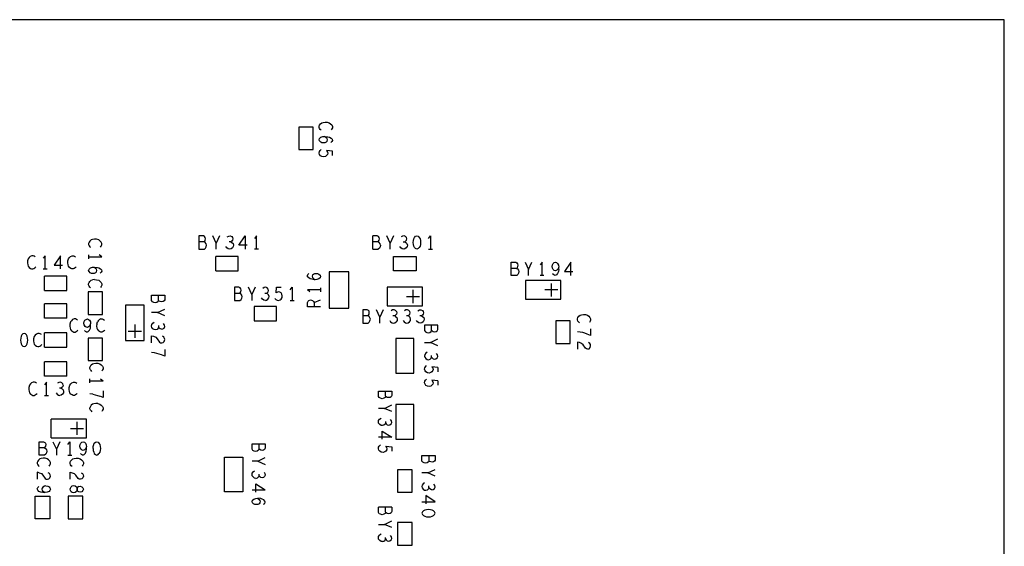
# Model space of a CAD drawing. Extents: x 17.9 to 50.9, y 20.7 to 41.7.
# Tile 15 of 15: x 34.8 to 42.3, y 33 to 37. Entities that reach past the tile are written whole.
import ezdxf

# ---------------------------------------------------------------- set-up
doc = ezdxf.new("R2010")
doc.units = 0
doc.layers.add('RVP8-IFD_F_bas', color=2, linetype='CONTINUOUS')

msp = doc.modelspace()

# ---------------------------------------------------------------- linework, layer by layer
at = {"layer": 'RVP8-IFD_F_bas'}
for points in [[(42.278, 28.96), (42.278, 36.96), (24.278, 36.96), (24.278, 36.96)], [(37.093, 36.121), (37.086, 36.127), (37.081, 36.134), (37.078, 36.143), (37.078, 36.152), (37.081, 36.161), (37.088, 36.17), (37.098, 36.178), (37.108, 36.181), (37.123, 36.184), (37.138, 36.183), (37.154, 36.178), (37.164, 36.171), (37.173, 36.162), (37.178, 36.151), (37.178, 36.141), (37.174, 36.132), (37.169, 36.124)], [(37.099, 36.027), (37.089, 36.032), (37.081, 36.04), (37.078, 36.049), (37.081, 36.059), (37.091, 36.068), (37.106, 36.073), (37.123, 36.074), (37.144, 36.072), (37.156, 36.068), (37.168, 36.062), (37.176, 36.053), (37.178, 36.044), (37.174, 36.035), (37.166, 36.029)], [(37.138, 36.039), (37.131, 36.032), (37.121, 36.027), (37.109, 36.026), (37.099, 36.027)], [(37.138, 36.039), (37.141, 36.048), (37.138, 36.058), (37.131, 36.065), (37.119, 36.074)], [(37.178, 35.929), (37.178, 35.963), (37.134, 35.967), (37.141, 35.956), (37.143, 35.947), (37.141, 35.938), (37.134, 35.929), (37.126, 35.923), (37.113, 35.92), (37.099, 35.922), (37.088, 35.928), (37.081, 35.937), (37.078, 35.948), (37.079, 35.96), (37.084, 35.968), (37.093, 35.976)], [(35.419, 35.235), (35.424, 35.243), (35.428, 35.252), (35.428, 35.262), (35.423, 35.273), (35.414, 35.282), (35.404, 35.289), (35.388, 35.294), (35.373, 35.295), (35.358, 35.292), (35.348, 35.289), (35.338, 35.281), (35.331, 35.272), (35.328, 35.263), (35.328, 35.254), (35.331, 35.245), (35.336, 35.238), (35.343, 35.232)], [(36.204, 35.274), (36.209, 35.279), (36.213, 35.287), (36.215, 35.299), (36.213, 35.309), (36.208, 35.315), (36.199, 35.32), (36.165, 35.32), (36.165, 35.22)], [(36.296, 35.22), (36.296, 35.265), (36.27, 35.32)], [(36.321, 35.32), (36.296, 35.265)], [(36.38, 35.312), (36.391, 35.319), (36.403, 35.32), (36.414, 35.315), (36.421, 35.307), (36.423, 35.297)], [(36.423, 35.297), (36.421, 35.287), (36.414, 35.279), (36.407, 35.274), (36.395, 35.274)], [(36.531, 35.249), (36.468, 35.249), (36.515, 35.32)], [(36.515, 35.32), (36.515, 35.22)], [(36.602, 35.22), (36.602, 35.32), (36.587, 35.3)], [(37.485, 35.22), (37.485, 35.32)], [(37.524, 35.274), (37.529, 35.279), (37.533, 35.287), (37.535, 35.299), (37.533, 35.309), (37.528, 35.315), (37.519, 35.32), (37.485, 35.32)], [(37.616, 35.22), (37.616, 35.265), (37.59, 35.32)], [(37.641, 35.32), (37.616, 35.265)], [(37.715, 35.274), (37.727, 35.274), (37.734, 35.279), (37.741, 35.287), (37.743, 35.297), (37.741, 35.307), (37.734, 35.315), (37.723, 35.32), (37.711, 35.319), (37.7, 35.312)], [(37.907, 35.3), (37.922, 35.32), (37.922, 35.22)], [(36.165, 35.22), (36.206, 35.22), (36.215, 35.227), (36.22, 35.237), (36.223, 35.249), (36.22, 35.26), (36.213, 35.27), (36.204, 35.274), (36.165, 35.274)], [(36.407, 35.274), (36.415, 35.27), (36.424, 35.262), (36.427, 35.25), (36.426, 35.24), (36.419, 35.23), (36.409, 35.222), (36.399, 35.22), (36.388, 35.222), (36.377, 35.229), (36.37, 35.24)], [(36.617, 35.22), (36.587, 35.22)], [(37.543, 35.249), (37.54, 35.26), (37.533, 35.27), (37.524, 35.274), (37.485, 35.274)], [(37.485, 35.22), (37.526, 35.22)], [(37.543, 35.249), (37.54, 35.237), (37.535, 35.227), (37.526, 35.22)], [(37.746, 35.24), (37.739, 35.23), (37.729, 35.222), (37.719, 35.22), (37.708, 35.222), (37.697, 35.229), (37.69, 35.24)], [(37.727, 35.274), (37.735, 35.27), (37.744, 35.262), (37.747, 35.25), (37.746, 35.24)], [(37.907, 35.22), (37.937, 35.22)], [(34.864, 35.13), (34.863, 35.115), (34.866, 35.1), (34.869, 35.09), (34.877, 35.08), (34.886, 35.074), (34.895, 35.07), (34.904, 35.07), (34.912, 35.074), (34.92, 35.079), (34.926, 35.085)], [(34.923, 35.162), (34.915, 35.167), (34.906, 35.17), (34.896, 35.17), (34.885, 35.165), (34.876, 35.157), (34.869, 35.147), (34.864, 35.13)], [(34.997, 35.07), (34.997, 35.17), (34.982, 35.15)], [(35.114, 35.07), (35.114, 35.17), (35.067, 35.099)], [(35.232, 35.085), (35.226, 35.079), (35.218, 35.074), (35.21, 35.07), (35.201, 35.07), (35.192, 35.074), (35.183, 35.08), (35.175, 35.09), (35.172, 35.1), (35.169, 35.115), (35.17, 35.13), (35.175, 35.147), (35.182, 35.157), (35.191, 35.165), (35.202, 35.17), (35.212, 35.17), (35.221, 35.167), (35.229, 35.162)], [(35.328, 35.161), (35.428, 35.161), (35.408, 35.176)], [(35.328, 35.176), (35.328, 35.146)], [(36.293, 35.055), (36.293, 35.165)], [(36.463, 35.055), (36.463, 35.165), (36.293, 35.165)], [(34.982, 35.07), (35.012, 35.07)], [(35.067, 35.099), (35.13, 35.099)], [(35.359, 35.035), (35.349, 35.036), (35.339, 35.041), (35.331, 35.049), (35.328, 35.058), (35.331, 35.068), (35.341, 35.077), (35.356, 35.082), (35.373, 35.083)], [(35.369, 35.083), (35.381, 35.074)], [(35.373, 35.083), (35.394, 35.081), (35.406, 35.077), (35.418, 35.071), (35.426, 35.062), (35.428, 35.053), (35.424, 35.044), (35.416, 35.038)], [(35.388, 35.048), (35.391, 35.057), (35.388, 35.067), (35.381, 35.074)], [(36.293, 35.055), (36.463, 35.055)], [(38.536, 35.02), (38.536, 35.12), (38.57, 35.12), (38.579, 35.115), (38.584, 35.109), (38.586, 35.099), (38.584, 35.087), (38.58, 35.079), (38.575, 35.074), (38.536, 35.074)], [(38.575, 35.074), (38.584, 35.07), (38.591, 35.06), (38.594, 35.049), (38.591, 35.037), (38.586, 35.027), (38.577, 35.02), (38.536, 35.02)], [(38.641, 35.12), (38.667, 35.065)], [(38.667, 35.02), (38.667, 35.065), (38.692, 35.12)], [(38.769, 35.02), (38.769, 35.12), (38.754, 35.1)], [(38.896, 35.064), (38.894, 35.049), (38.887, 35.034), (38.878, 35.024), (38.868, 35.02), (38.858, 35.024), (38.849, 35.032)], [(38.896, 35.064), (38.896, 35.082)], [(38.988, 35.02), (38.988, 35.12), (38.941, 35.049), (39.004, 35.049)], [(34.993, 34.905), (34.993, 35.015)], [(35.163, 34.905), (35.163, 35.015), (34.993, 35.015)], [(35.343, 34.926), (35.336, 34.932), (35.331, 34.939), (35.328, 34.948), (35.328, 34.957), (35.331, 34.966), (35.338, 34.975), (35.348, 34.983), (35.358, 34.986)], [(35.373, 34.989), (35.358, 34.986)], [(35.371, 35.036), (35.359, 35.035)], [(35.388, 35.048), (35.381, 35.041), (35.371, 35.036)], [(35.373, 34.989), (35.388, 34.988), (35.404, 34.983), (35.414, 34.976), (35.423, 34.967), (35.428, 34.956), (35.428, 34.946), (35.424, 34.937), (35.419, 34.929)], [(37.009, 34.994), (36.998, 35.001), (36.989, 35.01), (36.988, 35.019), (36.991, 35.027), (36.999, 35.034)], [(37.021, 34.991), (37.009, 34.994)], [(37.028, 35.024), (37.034, 35.03), (37.044, 35.035), (37.056, 35.036), (37.066, 35.035), (37.076, 35.03), (37.084, 35.022), (37.088, 35.013), (37.084, 35.003), (37.074, 34.994), (37.059, 34.989), (37.043, 34.988), (37.021, 34.991)], [(37.028, 35.024), (37.024, 35.015), (37.028, 35.005), (37.034, 34.997)], [(37.034, 34.997), (37.046, 34.988)], [(38.644, 34.981), (38.644, 34.839), (38.912, 34.839)], [(38.912, 34.981), (38.644, 34.981)], [(38.784, 35.02), (38.754, 35.02)], [(38.912, 34.839), (38.912, 34.981), (38.912, 34.981)], [(34.993, 34.905), (35.163, 34.905)], [(36.483, 34.919), (36.478, 34.925), (36.469, 34.93), (36.435, 34.93), (36.435, 34.83), (36.476, 34.83), (36.485, 34.837), (36.49, 34.847), (36.493, 34.859), (36.49, 34.87), (36.483, 34.88), (36.474, 34.884), (36.435, 34.884)], [(36.474, 34.884), (36.479, 34.889), (36.483, 34.897), (36.485, 34.909), (36.483, 34.919)], [(36.566, 34.875), (36.54, 34.93)], [(36.591, 34.93), (36.566, 34.875), (36.566, 34.83)], [(36.677, 34.884), (36.684, 34.889), (36.691, 34.897), (36.693, 34.907), (36.691, 34.917), (36.684, 34.925), (36.673, 34.93), (36.661, 34.929), (36.65, 34.922)], [(36.742, 34.845), (36.749, 34.837), (36.758, 34.832), (36.77, 34.83), (36.781, 34.834), (36.79, 34.84), (36.796, 34.852), (36.798, 34.865), (36.795, 34.879), (36.789, 34.887), (36.78, 34.894), (36.771, 34.895), (36.762, 34.894), (36.751, 34.887), (36.755, 34.93), (36.789, 34.93)], [(36.857, 34.91), (36.872, 34.93), (36.872, 34.83)], [(37.008, 34.895), (36.988, 34.91)], [(37.088, 34.91), (36.988, 34.91)], [(37.088, 34.925), (37.088, 34.895)], [(37.79, 34.81), (37.79, 34.91)], [(38.89, 34.91), (38.79, 34.91)], [(38.84, 34.86), (38.84, 34.96)], [(35.859, 34.831), (35.859, 34.87)], [(36.669, 34.83), (36.658, 34.832), (36.647, 34.839), (36.64, 34.85)], [(36.669, 34.83), (36.679, 34.832), (36.689, 34.84), (36.696, 34.85), (36.697, 34.86), (36.694, 34.872), (36.685, 34.88), (36.677, 34.884), (36.665, 34.884)], [(36.857, 34.83), (36.887, 34.83)], [(37.088, 34.783), (36.988, 34.783), (36.988, 34.815), (36.993, 34.825), (36.999, 34.831), (37.013, 34.834), (37.026, 34.831), (37.034, 34.823), (37.039, 34.815), (37.039, 34.783)], [(37.039, 34.815), (37.088, 34.834)], [(37.74, 34.86), (37.84, 34.86)], [(34.993, 34.695), (34.993, 34.805)], [(35.163, 34.695), (35.163, 34.805), (34.993, 34.805)], [(35.851, 34.739), (35.906, 34.765)], [(37.408, 34.759), (37.408, 34.659), (37.449, 34.659), (37.458, 34.666), (37.463, 34.676), (37.466, 34.688), (37.463, 34.699), (37.456, 34.709), (37.447, 34.713), (37.408, 34.713)], [(37.447, 34.713), (37.452, 34.718), (37.456, 34.726), (37.458, 34.738), (37.456, 34.748), (37.451, 34.754), (37.442, 34.759), (37.408, 34.759)], [(37.539, 34.659), (37.539, 34.704), (37.513, 34.759)], [(37.564, 34.759), (37.539, 34.704)], [(37.657, 34.754), (37.646, 34.759), (37.634, 34.758), (37.623, 34.751)], [(37.657, 34.754), (37.664, 34.746), (37.666, 34.736), (37.664, 34.726)], [(37.752, 34.713), (37.759, 34.718), (37.766, 34.726), (37.768, 34.736), (37.766, 34.746), (37.759, 34.754), (37.748, 34.759), (37.736, 34.758), (37.725, 34.751)], [(37.827, 34.751), (37.838, 34.758), (37.85, 34.759), (37.861, 34.754)], [(37.861, 34.754), (37.868, 34.746), (37.87, 34.736)], [(35.163, 34.695), (34.993, 34.695)], [(35.244, 34.682), (35.236, 34.687), (35.227, 34.69), (35.217, 34.69), (35.206, 34.685), (35.197, 34.677), (35.19, 34.667), (35.185, 34.65), (35.184, 34.635), (35.187, 34.62), (35.19, 34.61), (35.198, 34.6), (35.207, 34.594), (35.216, 34.59), (35.225, 34.59), (35.233, 34.594), (35.241, 34.599), (35.247, 34.605)], [(35.315, 34.59), (35.325, 34.594), (35.334, 34.604), (35.341, 34.619), (35.343, 34.634), (35.343, 34.652), (35.335, 34.637), (35.328, 34.629), (35.318, 34.625), (35.309, 34.627), (35.301, 34.634), (35.295, 34.645), (35.292, 34.657), (35.295, 34.67), (35.3, 34.68), (35.308, 34.687), (35.318, 34.69), (35.327, 34.687), (35.334, 34.68), (35.341, 34.667), (35.343, 34.652)], [(35.421, 34.69), (35.41, 34.685), (35.401, 34.677), (35.394, 34.667)], [(35.421, 34.69), (35.431, 34.69), (35.44, 34.687), (35.448, 34.682)], [(35.906, 34.714), (35.851, 34.739), (35.806, 34.739)], [(37.613, 34.679), (37.62, 34.668), (37.631, 34.661), (37.642, 34.659), (37.652, 34.661), (37.662, 34.669)], [(37.65, 34.713), (37.638, 34.713)], [(37.65, 34.713), (37.657, 34.718), (37.664, 34.726)], [(37.658, 34.709), (37.65, 34.713)], [(37.658, 34.709), (37.667, 34.701), (37.67, 34.689), (37.669, 34.679), (37.662, 34.669)], [(37.715, 34.679), (37.722, 34.668), (37.733, 34.661), (37.744, 34.659), (37.754, 34.661), (37.764, 34.669), (37.771, 34.679), (37.772, 34.689), (37.769, 34.701), (37.76, 34.709), (37.752, 34.713), (37.74, 34.713)], [(37.873, 34.679), (37.866, 34.669), (37.856, 34.661), (37.846, 34.659), (37.835, 34.661), (37.824, 34.668), (37.817, 34.679)], [(37.87, 34.736), (37.868, 34.726), (37.861, 34.718), (37.854, 34.713), (37.842, 34.713)], [(37.854, 34.713), (37.862, 34.709)], [(37.862, 34.709), (37.871, 34.701), (37.874, 34.689), (37.873, 34.679)], [(39.053, 34.661), (39.046, 34.667), (39.041, 34.674), (39.038, 34.683), (39.038, 34.692), (39.041, 34.701), (39.048, 34.71), (39.058, 34.718), (39.068, 34.721), (39.083, 34.724), (39.098, 34.723), (39.114, 34.718), (39.124, 34.711), (39.133, 34.702), (39.138, 34.691), (39.138, 34.681), (39.134, 34.672), (39.129, 34.664)], [(35.389, 34.65), (35.388, 34.635), (35.391, 34.62), (35.394, 34.61), (35.402, 34.6)], [(35.389, 34.65), (35.394, 34.667)], [(35.451, 34.605), (35.445, 34.599), (35.437, 34.594), (35.429, 34.59), (35.42, 34.59), (35.411, 34.594), (35.402, 34.6)], [(35.678, 34.648), (35.678, 34.548)], [(35.882, 34.612), (35.872, 34.614), (35.864, 34.621), (35.859, 34.628), (35.856, 34.619), (35.847, 34.611), (35.836, 34.608), (35.826, 34.609), (35.816, 34.616), (35.807, 34.626), (35.806, 34.636), (35.807, 34.647), (35.814, 34.657), (35.826, 34.665)], [(35.859, 34.64), (35.859, 34.628)], [(35.882, 34.612), (35.892, 34.614), (35.901, 34.621), (35.906, 34.632), (35.904, 34.644), (35.897, 34.655)], [(37.878, 34.643), (37.878, 34.602), (37.884, 34.593), (37.894, 34.588), (37.906, 34.585), (37.918, 34.588), (37.928, 34.595), (37.931, 34.604), (37.931, 34.643)], [(37.931, 34.604), (37.936, 34.599), (37.944, 34.595), (37.956, 34.593), (37.966, 34.595), (37.973, 34.6), (37.978, 34.609), (37.978, 34.643), (37.878, 34.643)], [(39.138, 34.616), (39.138, 34.565)], [(34.952, 34.58), (34.942, 34.58), (34.931, 34.575), (34.922, 34.567), (34.915, 34.557), (34.91, 34.54), (34.909, 34.525), (34.912, 34.51), (34.915, 34.5), (34.923, 34.49), (34.932, 34.484), (34.941, 34.48), (34.95, 34.48), (34.958, 34.484), (34.966, 34.489), (34.972, 34.495)], [(34.969, 34.572), (34.961, 34.577), (34.952, 34.58)], [(34.993, 34.475), (34.993, 34.585)], [(35.163, 34.475), (35.163, 34.585), (34.993, 34.585)], [(35.315, 34.59), (35.305, 34.594), (35.296, 34.602)], [(35.628, 34.598), (35.728, 34.598)], [(35.806, 34.509), (35.806, 34.562), (35.821, 34.559), (35.837, 34.552), (35.849, 34.54), (35.866, 34.515), (35.874, 34.51), (35.884, 34.509), (35.894, 34.511), (35.902, 34.52), (35.906, 34.533), (35.904, 34.543), (35.899, 34.552), (35.889, 34.559)], [(37.878, 34.512), (37.923, 34.512), (37.978, 34.538)], [(39.138, 34.565), (39.113, 34.575), (39.094, 34.581), (39.078, 34.586), (39.059, 34.59), (39.038, 34.593)], [(34.993, 34.475), (35.163, 34.475)], [(35.906, 34.459), (35.906, 34.408)], [(37.978, 34.487), (37.923, 34.512)], [(39.116, 34.462), (39.106, 34.463), (39.098, 34.468), (39.081, 34.493), (39.069, 34.505), (39.053, 34.512), (39.038, 34.515), (39.038, 34.462)], [(39.116, 34.462), (39.126, 34.464), (39.134, 34.473), (39.138, 34.486), (39.136, 34.496), (39.131, 34.505), (39.121, 34.512)], [(35.906, 34.408), (35.881, 34.418), (35.862, 34.424), (35.846, 34.429), (35.827, 34.433), (35.806, 34.436)], [(37.898, 34.438), (37.886, 34.43), (37.879, 34.42), (37.878, 34.409), (37.879, 34.399), (37.888, 34.389), (37.898, 34.382), (37.908, 34.381), (37.919, 34.384), (37.928, 34.392), (37.931, 34.401), (37.931, 34.413)], [(37.931, 34.401), (37.936, 34.394), (37.944, 34.387), (37.954, 34.385), (37.964, 34.387), (37.973, 34.394), (37.978, 34.405), (37.976, 34.417), (37.969, 34.428)], [(35.163, 34.255), (34.993, 34.255), (34.993, 34.365)], [(35.163, 34.255), (35.163, 34.365), (34.993, 34.365)], [(35.353, 34.292), (35.346, 34.298), (35.341, 34.305), (35.338, 34.314), (35.338, 34.323), (35.341, 34.332), (35.348, 34.341), (35.358, 34.349), (35.368, 34.352), (35.383, 34.355), (35.398, 34.354)], [(35.398, 34.354), (35.414, 34.349), (35.424, 34.342), (35.433, 34.333), (35.438, 34.322), (35.438, 34.312), (35.434, 34.303), (35.429, 34.295)], [(37.978, 34.323), (37.934, 34.327), (37.941, 34.316), (37.943, 34.307), (37.941, 34.298), (37.934, 34.289), (37.926, 34.283), (37.913, 34.28), (37.899, 34.282), (37.888, 34.288), (37.881, 34.297), (37.878, 34.308), (37.879, 34.32), (37.884, 34.328), (37.893, 34.336)], [(37.978, 34.323), (37.978, 34.289)], [(35.338, 34.206), (35.338, 34.236)], [(35.418, 34.236), (35.438, 34.221)], [(37.978, 34.221), (37.934, 34.225), (37.941, 34.214), (37.943, 34.205), (37.941, 34.196), (37.934, 34.187), (37.926, 34.181), (37.913, 34.178), (37.899, 34.18), (37.888, 34.186), (37.881, 34.195), (37.878, 34.206), (37.879, 34.218), (37.884, 34.226), (37.893, 34.234)], [(34.906, 34.21), (34.895, 34.205), (34.886, 34.197), (34.879, 34.187), (34.874, 34.17), (34.873, 34.155), (34.876, 34.14), (34.879, 34.13), (34.887, 34.12), (34.896, 34.114), (34.905, 34.11), (34.914, 34.11), (34.922, 34.114), (34.93, 34.119), (34.936, 34.125)], [(34.933, 34.202), (34.925, 34.207), (34.916, 34.21), (34.906, 34.21)], [(35.007, 34.11), (35.007, 34.21), (34.992, 34.19)], [(35.134, 34.187), (35.132, 34.197), (35.125, 34.205), (35.114, 34.21), (35.102, 34.209), (35.091, 34.202)], [(35.134, 34.187), (35.132, 34.177), (35.125, 34.169), (35.118, 34.164), (35.106, 34.164)], [(35.118, 34.164), (35.126, 34.16), (35.135, 34.152), (35.138, 34.14), (35.137, 34.13), (35.13, 34.12), (35.12, 34.112), (35.11, 34.11)], [(35.242, 34.125), (35.236, 34.119), (35.228, 34.114), (35.22, 34.11), (35.211, 34.11), (35.202, 34.114), (35.193, 34.12), (35.185, 34.13), (35.182, 34.14), (35.179, 34.155), (35.18, 34.17), (35.185, 34.187), (35.192, 34.197)], [(35.192, 34.197), (35.201, 34.205), (35.212, 34.21), (35.222, 34.21), (35.231, 34.207), (35.239, 34.202)], [(35.338, 34.221), (35.438, 34.221)], [(37.978, 34.221), (37.978, 34.187)], [(34.992, 34.11), (35.022, 34.11)], [(35.081, 34.13), (35.088, 34.119), (35.099, 34.112), (35.11, 34.11)], [(35.359, 34.119), (35.338, 34.122)], [(35.359, 34.119), (35.378, 34.115), (35.394, 34.11), (35.413, 34.104)], [(35.438, 34.145), (35.438, 34.094), (35.413, 34.104)], [(37.581, 34.104), (37.581, 34.143)], [(35.398, 34.048), (35.383, 34.049), (35.368, 34.046), (35.358, 34.043), (35.348, 34.035), (35.341, 34.026), (35.338, 34.017)], [(35.346, 33.992), (35.341, 33.999), (35.338, 34.008), (35.338, 34.017)], [(35.398, 34.048), (35.414, 34.043), (35.424, 34.036), (35.433, 34.027), (35.438, 34.016), (35.438, 34.006), (35.434, 33.997), (35.429, 33.989)], [(37.628, 33.987), (37.573, 34.012), (37.528, 34.012)], [(37.573, 34.012), (37.628, 34.038)], [(35.044, 33.789), (35.044, 33.931)], [(35.312, 33.789), (35.312, 33.931), (35.044, 33.931)], [(35.346, 33.992), (35.353, 33.986)], [(37.548, 33.882), (37.538, 33.889), (37.529, 33.899), (37.528, 33.909), (37.529, 33.92), (37.536, 33.93), (37.548, 33.938)], [(35.19, 33.86), (35.29, 33.86)], [(35.24, 33.81), (35.24, 33.91)], [(37.581, 33.913), (37.581, 33.901), (37.578, 33.892), (37.569, 33.884), (37.558, 33.881), (37.548, 33.882)], [(37.581, 33.901), (37.586, 33.894), (37.594, 33.887), (37.604, 33.885), (37.614, 33.887), (37.623, 33.894), (37.628, 33.905), (37.626, 33.917), (37.619, 33.928)], [(35.044, 33.789), (35.312, 33.789)], [(37.556, 33.777), (37.556, 33.84), (37.628, 33.793), (37.528, 33.793)], [(34.993, 33.658), (34.952, 33.658), (34.952, 33.758), (34.986, 33.758), (34.995, 33.753), (35, 33.747), (35.002, 33.737), (35, 33.725), (34.996, 33.717), (34.991, 33.712), (34.952, 33.712)], [(34.991, 33.712), (35, 33.708), (35.007, 33.698), (35.01, 33.687), (35.007, 33.675), (35.002, 33.665), (34.993, 33.658)], [(35.057, 33.758), (35.083, 33.703), (35.083, 33.658)], [(35.108, 33.758), (35.083, 33.703)], [(35.17, 33.738), (35.185, 33.758)], [(35.185, 33.758), (35.185, 33.658)], [(35.284, 33.658), (35.294, 33.662), (35.303, 33.672), (35.31, 33.687), (35.312, 33.702), (35.312, 33.72), (35.304, 33.705), (35.297, 33.697), (35.287, 33.693), (35.278, 33.695), (35.27, 33.702), (35.264, 33.713), (35.261, 33.725), (35.264, 33.738), (35.269, 33.748), (35.277, 33.755), (35.287, 33.758), (35.296, 33.755), (35.303, 33.748), (35.31, 33.735), (35.312, 33.72)], [(35.361, 33.708), (35.362, 33.723), (35.366, 33.737), (35.371, 33.747), (35.379, 33.755), (35.389, 33.758), (35.399, 33.755)], [(35.361, 33.708), (35.362, 33.693), (35.366, 33.68), (35.371, 33.67), (35.379, 33.662), (35.389, 33.658), (35.399, 33.662), (35.406, 33.67)], [(35.399, 33.755), (35.406, 33.747), (35.412, 33.737), (35.415, 33.723), (35.417, 33.708), (35.415, 33.693), (35.412, 33.68), (35.406, 33.67)], [(36.656, 33.695), (36.646, 33.693), (36.634, 33.695), (36.626, 33.699), (36.621, 33.704), (36.618, 33.695), (36.608, 33.688), (36.596, 33.685), (36.584, 33.688), (36.574, 33.693), (36.568, 33.702), (36.568, 33.743), (36.668, 33.743)], [(36.621, 33.704), (36.621, 33.743)], [(36.668, 33.709), (36.663, 33.7), (36.656, 33.695)], [(36.668, 33.743), (36.668, 33.709)], [(37.563, 33.678), (37.549, 33.68), (37.538, 33.686), (37.531, 33.695), (37.528, 33.706), (37.529, 33.718), (37.534, 33.726), (37.543, 33.734)], [(37.584, 33.725), (37.628, 33.721), (37.628, 33.687)], [(37.591, 33.696), (37.593, 33.705), (37.591, 33.714), (37.584, 33.725)], [(35.033, 33.612), (35.024, 33.621), (35.014, 33.628), (34.998, 33.633), (34.983, 33.634), (34.968, 33.631), (34.958, 33.628), (34.948, 33.62), (34.941, 33.611), (34.938, 33.602), (34.938, 33.593), (34.941, 33.584), (34.946, 33.577), (34.953, 33.571)], [(35.17, 33.658), (35.2, 33.658)], [(35.203, 33.571), (35.196, 33.577), (35.191, 33.584), (35.188, 33.593), (35.188, 33.602), (35.191, 33.611), (35.198, 33.62), (35.208, 33.628), (35.218, 33.631), (35.233, 33.634), (35.248, 33.633), (35.264, 33.628), (35.274, 33.621), (35.283, 33.612), (35.288, 33.601), (35.288, 33.591), (35.284, 33.582), (35.279, 33.574)], [(35.284, 33.658), (35.274, 33.662), (35.265, 33.67)], [(36.613, 33.612), (36.668, 33.638)], [(37.591, 33.696), (37.584, 33.687), (37.576, 33.681), (37.563, 33.678)], [(37.911, 33.653), (37.911, 33.614)], [(35.029, 33.574), (35.034, 33.582), (35.038, 33.591), (35.038, 33.601), (35.033, 33.612)], [(36.613, 33.612), (36.568, 33.612)], [(36.613, 33.612), (36.668, 33.587)], [(34.938, 33.527), (34.938, 33.474)], [(34.953, 33.524), (34.938, 33.527)], [(34.953, 33.524), (34.969, 33.517), (34.981, 33.505), (34.998, 33.48), (35.006, 33.475), (35.016, 33.474), (35.026, 33.476), (35.034, 33.485), (35.038, 33.498), (35.036, 33.508), (35.031, 33.517), (35.021, 33.524)], [(35.188, 33.474), (35.188, 33.527), (35.203, 33.524), (35.219, 33.517), (35.231, 33.505)], [(35.271, 33.524), (35.281, 33.517), (35.286, 33.508), (35.288, 33.498), (35.284, 33.485), (35.276, 33.476), (35.266, 33.474), (35.256, 33.475), (35.248, 33.48), (35.231, 33.505)], [(36.598, 33.481), (36.588, 33.482), (36.578, 33.489), (36.569, 33.499), (36.568, 33.509), (36.569, 33.52), (36.576, 33.53), (36.588, 33.538)], [(36.598, 33.481), (36.609, 33.484)], [(36.659, 33.528), (36.666, 33.517), (36.668, 33.505), (36.663, 33.494), (36.654, 33.487), (36.644, 33.485), (36.634, 33.487), (36.626, 33.494), (36.621, 33.501), (36.618, 33.492), (36.609, 33.484)], [(36.621, 33.501), (36.621, 33.513)], [(37.903, 33.522), (37.858, 33.522)], [(37.958, 33.497), (37.903, 33.522), (37.958, 33.548)], [(35.004, 33.424), (34.993, 33.421), (34.981, 33.415), (34.974, 33.407), (34.973, 33.398), (34.976, 33.388), (34.984, 33.38), (34.999, 33.373), (34.981, 33.373), (34.966, 33.375), (34.951, 33.382), (34.941, 33.391), (34.938, 33.401), (34.941, 33.411), (34.949, 33.42)], [(35.004, 33.424), (35.018, 33.421), (35.028, 33.416), (35.034, 33.408), (35.038, 33.398), (35.034, 33.389), (35.028, 33.382), (35.014, 33.375), (34.999, 33.373)], [(35.244, 33.384), (35.241, 33.392), (35.241, 33.405), (35.244, 33.412)], [(35.253, 33.418), (35.264, 33.421), (35.276, 33.417), (35.284, 33.408), (35.288, 33.398), (35.284, 33.388), (35.276, 33.379), (35.264, 33.375), (35.253, 33.378), (35.244, 33.384)], [(35.253, 33.418), (35.244, 33.412)], [(36.596, 33.377), (36.596, 33.44)], [(36.596, 33.44), (36.668, 33.393)], [(37.878, 33.448), (37.866, 33.44), (37.859, 33.43), (37.858, 33.419), (37.859, 33.409), (37.868, 33.399), (37.878, 33.392), (37.888, 33.391), (37.899, 33.394), (37.908, 33.402)], [(37.934, 33.395), (37.924, 33.397), (37.916, 33.404), (37.911, 33.411), (37.908, 33.402)], [(37.911, 33.411), (37.911, 33.423)], [(37.934, 33.395), (37.944, 33.397), (37.953, 33.404), (37.958, 33.415), (37.956, 33.427), (37.949, 33.438)], [(36.568, 33.393), (36.668, 33.393)], [(37.858, 33.303), (37.958, 33.303), (37.886, 33.35), (37.886, 33.287)], [(36.589, 33.283), (36.579, 33.288), (36.571, 33.296), (36.568, 33.305), (36.571, 33.315), (36.581, 33.324), (36.596, 33.329), (36.613, 33.33)], [(36.599, 33.282), (36.589, 33.283)], [(36.609, 33.33), (36.621, 33.321), (36.628, 33.314), (36.631, 33.304), (36.628, 33.295), (36.621, 33.288), (36.611, 33.283), (36.599, 33.282)], [(36.646, 33.324), (36.634, 33.328), (36.613, 33.33)], [(36.656, 33.285), (36.664, 33.291), (36.668, 33.3), (36.666, 33.309), (36.658, 33.318), (36.646, 33.324)], [(37.544, 33.208), (37.534, 33.213), (37.528, 33.222), (37.528, 33.263)], [(37.628, 33.263), (37.528, 33.263)], [(37.581, 33.224), (37.581, 33.263)], [(37.628, 33.263), (37.628, 33.229), (37.623, 33.22), (37.616, 33.215)], [(37.616, 33.215), (37.606, 33.213), (37.594, 33.215), (37.586, 33.219), (37.581, 33.224), (37.578, 33.215), (37.568, 33.208), (37.556, 33.205), (37.544, 33.208)], [(37.528, 33.132), (37.573, 33.132)], [(37.628, 33.107), (37.573, 33.132), (37.628, 33.158)], [(37.538, 33.009), (37.529, 33.019), (37.528, 33.029), (37.529, 33.04), (37.536, 33.05)], [(37.548, 33.058), (37.536, 33.05)], [(37.558, 33.001), (37.569, 33.004), (37.578, 33.012), (37.581, 33.021), (37.581, 33.033)], [(37.581, 33.021), (37.586, 33.014), (37.594, 33.007), (37.604, 33.005), (37.614, 33.007), (37.623, 33.014), (37.628, 33.025), (37.626, 33.037), (37.619, 33.048)], [(37.558, 33.001), (37.548, 33.002), (37.538, 33.009)]]:
    msp.add_lwpolyline(points, dxfattribs=at)
for points in [[(36.923, 35.975), (37.033, 35.975), (37.033, 36.145), (36.923, 36.145), (36.923, 35.975)], [(37.82, 35.22), (37.81, 35.224), (37.802, 35.232), (37.797, 35.242), (37.793, 35.255), (37.792, 35.27), (37.793, 35.285), (37.797, 35.299), (37.802, 35.309), (37.81, 35.317), (37.82, 35.32), (37.83, 35.317), (37.837, 35.309), (37.843, 35.299), (37.846, 35.285), (37.848, 35.27), (37.846, 35.255), (37.843, 35.242), (37.837, 35.232), (37.83, 35.224), (37.82, 35.22)], [(37.813, 35.055), (37.643, 35.055), (37.643, 35.165), (37.813, 35.165), (37.813, 35.055)], [(38.862, 35.057), (38.854, 35.064), (38.848, 35.075), (38.845, 35.087), (38.848, 35.1), (38.853, 35.11), (38.861, 35.117), (38.871, 35.12), (38.88, 35.117), (38.887, 35.11), (38.894, 35.097), (38.896, 35.082), (38.888, 35.067), (38.881, 35.059), (38.871, 35.055), (38.862, 35.057)], [(37.303, 35.048), (37.153, 35.048), (37.153, 34.772), (37.303, 34.772), (37.303, 35.048)], [(37.594, 34.789), (37.862, 34.789), (37.862, 34.931), (37.594, 34.931), (37.594, 34.789)], [(35.323, 34.895), (35.323, 34.725), (35.433, 34.725), (35.433, 34.895), (35.323, 34.895)], [(35.894, 34.822), (35.884, 34.82), (35.872, 34.822), (35.864, 34.826), (35.859, 34.831), (35.856, 34.822), (35.846, 34.815), (35.834, 34.812), (35.822, 34.815), (35.812, 34.82), (35.806, 34.829), (35.806, 34.87), (35.906, 34.87), (35.906, 34.836), (35.901, 34.827), (35.894, 34.822)], [(35.607, 34.794), (35.607, 34.526), (35.749, 34.526), (35.749, 34.794), (35.607, 34.794)], [(36.753, 34.785), (36.583, 34.785), (36.583, 34.675), (36.753, 34.675), (36.753, 34.785)], [(38.873, 34.675), (38.873, 34.505), (38.983, 34.505), (38.983, 34.675), (38.873, 34.675)], [(34.862, 34.559), (34.856, 34.569), (34.849, 34.577), (34.839, 34.58), (34.829, 34.577), (34.821, 34.569), (34.816, 34.559), (34.812, 34.545), (34.811, 34.53), (34.812, 34.515), (34.816, 34.502), (34.821, 34.492), (34.829, 34.484), (34.839, 34.48), (34.849, 34.484), (34.856, 34.492), (34.862, 34.502), (34.865, 34.515), (34.867, 34.53), (34.865, 34.545), (34.862, 34.559)], [(35.433, 34.545), (35.323, 34.545), (35.323, 34.375), (35.433, 34.375), (35.433, 34.545)], [(37.659, 34.278), (37.797, 34.278), (37.797, 34.542), (37.659, 34.542), (37.659, 34.278)], [(37.616, 34.095), (37.606, 34.093), (37.594, 34.095), (37.586, 34.099), (37.581, 34.104), (37.578, 34.095), (37.568, 34.088), (37.556, 34.085), (37.544, 34.088), (37.534, 34.093), (37.528, 34.102), (37.528, 34.143), (37.628, 34.143), (37.628, 34.109), (37.623, 34.1), (37.616, 34.095)], [(37.659, 33.778), (37.797, 33.778), (37.797, 34.042), (37.659, 34.042), (37.659, 33.778)], [(36.497, 33.378), (36.359, 33.378), (36.359, 33.642), (36.497, 33.642), (36.497, 33.378)], [(37.958, 33.653), (37.958, 33.619), (37.953, 33.61), (37.946, 33.605), (37.936, 33.603), (37.924, 33.605), (37.916, 33.609), (37.911, 33.614), (37.908, 33.605), (37.898, 33.598), (37.886, 33.595), (37.874, 33.598), (37.864, 33.603), (37.858, 33.612), (37.858, 33.653), (37.958, 33.653)], [(37.673, 33.375), (37.783, 33.375), (37.783, 33.545), (37.673, 33.545), (37.673, 33.375)], [(35.214, 33.37), (35.203, 33.373), (35.194, 33.379), (35.189, 33.389), (35.188, 33.398), (35.189, 33.407), (35.194, 33.417), (35.203, 33.424), (35.214, 33.426), (35.226, 33.424), (35.236, 33.416), (35.241, 33.405), (35.241, 33.392), (35.236, 33.38), (35.226, 33.373), (35.214, 33.37)], [(34.923, 33.175), (34.923, 33.345), (35.033, 33.345), (35.033, 33.175), (34.923, 33.175)], [(35.173, 33.175), (35.283, 33.175), (35.283, 33.345), (35.173, 33.345), (35.173, 33.175)], [(37.893, 33.243), (37.879, 33.239), (37.869, 33.234), (37.861, 33.226), (37.858, 33.216), (37.861, 33.206), (37.869, 33.198), (37.879, 33.193), (37.893, 33.19), (37.908, 33.188), (37.923, 33.19), (37.936, 33.193), (37.946, 33.198), (37.954, 33.206), (37.958, 33.216), (37.954, 33.226), (37.946, 33.234), (37.936, 33.239), (37.923, 33.243), (37.908, 33.244), (37.893, 33.243)], [(37.673, 33.145), (37.673, 32.975), (37.783, 32.975), (37.783, 33.145), (37.673, 33.145)]]:
    msp.add_lwpolyline(points, close=True, dxfattribs=at)

doc.saveas('drawing.dxf')
